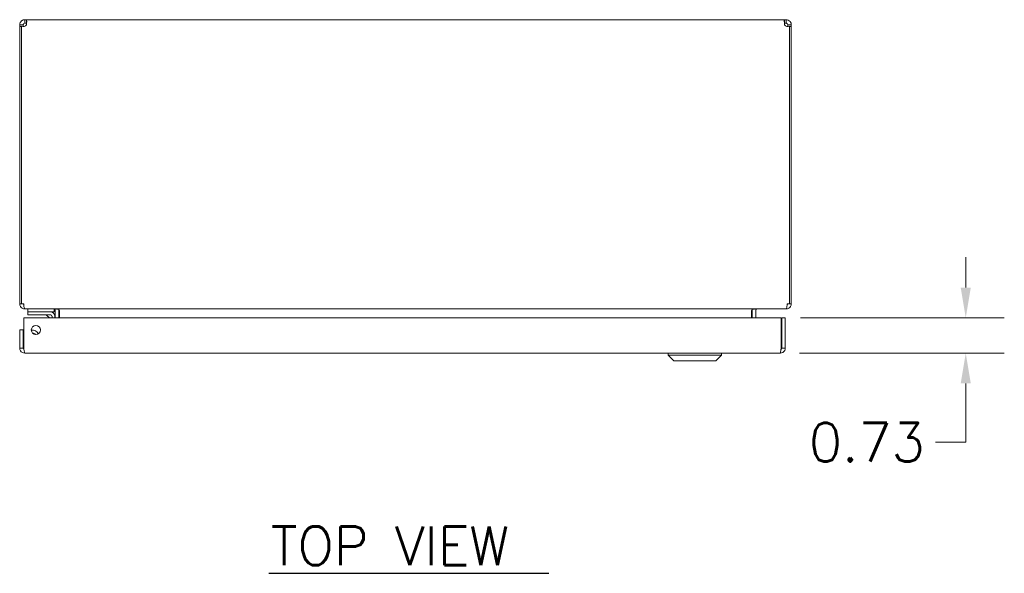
# Model space of a CAD drawing. Header units: inches. Extents: x 6 to 108, y 3 to 70.
# Tile 14 of 15: x 32 to 52, y 51 to 63. Entities that reach past the tile are written whole.
import ezdxf

# ---------------------------------------------------------------- set-up
doc = ezdxf.new("R2010")
doc.units = ezdxf.units.IN
doc.header["$LTSCALE"] = 6.4
doc.header["$MEASUREMENT"] = 0
for name, color, linetype, lineweight in [('Dimension (ANSI)', 7, 'Continuous', 5), ('Symbol (ANSI)', 7, 'Continuous', 5), ('Visible (ANSI)', 7, 'Continuous', 5)]:
    doc.layers.add(name, color=color, linetype=linetype, lineweight=lineweight)
doc.styles.add('Note Text (ANSI)', font='RomanS.shx')
doc.styles.add('Text Style167', font='RomanS.shx')
doc.dimstyles.new('Default (ANSI)', dxfattribs={"dimscale": 6.4, "dimtxt": 0.125, "dimasz": 0.098425, "dimexe": 0.125, "dimexo": 0.0625, "dimgap": 0.031496, "dimtad": 0, "dimtih": 1, "dimtoh": 1, "dimrnd": 1e-08, "dimzin": 0, "dimdsep": 46, "dimtxsty": 'Note Text (ANSI)', "dimcen": 0.09, "dimdle": 0.393701, "dimclrd": 256, "dimclre": 256, "dimclrt": 256, "dimadec": 0, "dimazin": 0, "dimtfac": 0.96, "dimtofl": 0, "dimtmove": 0, "dimatfit": 3, "dimfxl": 1, "dimtolj": 1, "dimtzin": 4, "dimlwd": -1, "dimlwe": -1, "dimarcsym": 0})

# ---------------------------------------------------------------- blocks, each defined once
blk = doc.blocks.new('*D25')
at = {"layer": 'Defpoints', "color": 0, "transparency": 16777216}
for p in [(47.545, 56.586), (51.372, 56.586), (47.524, 55.856)]:
    blk.add_point(p, dxfattribs=at)
at = {"layer": 'Dimension (ANSI)', "transparency": 16777216}
for p, q in [((51.372, 57.215), (51.372, 57.845)), ((47.945, 56.586), (52.172, 56.586)), ((47.924, 55.856), (52.172, 55.856)), ((51.372, 55.226), (51.372, 54.007)), ((51.372, 54.007), (50.742, 54.007))]:
    blk.add_line(p, q, dxfattribs=at)
for points in [[(51.267, 57.215), (51.477, 57.215), (51.372, 56.586)], [(51.267, 55.226), (51.477, 55.226), (51.372, 55.856)]]:
    blk.add_solid(points, dxfattribs=at)
at = {"layer": 'Dimension (ANSI)', "transparency": 16777216, "insert": (49.321, 54.007), "char_height": 0.8, "attachment_point": 5, "style": 'Note Text (ANSI)'}
blk.add_mtext('\\A1;0.73', dxfattribs=at)

msp = doc.modelspace()

# ---------------------------------------------------------------- linework, layer by layer
at = {"layer": 'Symbol (ANSI)', "lineweight": 30}
msp.add_line((36.9178, 51.288), (42.7287, 51.288), dxfattribs=at)
at = {"layer": 'Visible (ANSI)'}
for p, q in [((31.8599, 62.7731), (31.8599, 62.6991)), ((31.8599, 62.7731), (31.8926, 62.7731)), ((31.8926, 62.6991), (31.8599, 62.6991)), ((31.8926, 62.7731), (31.8926, 62.6991)), ((31.8926, 62.7731), (47.6167, 62.7731)), ((47.6167, 62.6991), (47.6167, 62.7731)), ((47.6167, 62.7731), (47.6494, 62.7731)), ((47.6494, 62.6991), (47.6167, 62.6991)), ((47.6494, 62.6991), (47.6494, 62.7731)), ((31.8212, 62.6678), (31.7546, 62.6678)), ((31.7546, 62.6284), (31.7546, 62.6678)), ((31.7916, 62.6284), (31.7546, 62.6284)), ((31.7546, 62.6284), (31.7546, 56.8783)), ((31.7916, 56.8783), (31.7916, 62.6393)), ((31.8286, 62.6678), (31.8212, 62.6678)), ((31.8286, 62.6284), (31.8244, 62.6284)), ((31.8286, 62.6678), (31.8286, 62.6284)), ((31.8286, 62.6284), (31.8286, 62.6282)), ((47.688, 62.6678), (47.6806, 62.6678)), ((47.6806, 62.6284), (47.6806, 62.6678)), ((47.6849, 62.6284), (47.6806, 62.6284)), ((47.6806, 62.6282), (47.6806, 62.6284)), ((47.7546, 62.6678), (47.688, 62.6678)), ((47.7176, 62.6393), (47.7176, 56.8783)), ((47.7546, 62.6284), (47.7176, 62.6284)), ((47.7546, 62.6678), (47.7546, 62.6284)), ((47.7546, 56.8783), (47.7546, 62.6284)), ((31.7546, 56.8783), (31.7916, 56.8783)), ((31.7916, 56.8783), (31.8397, 56.8783)), ((31.8599, 56.7799), (31.8599, 56.7731)), ((31.8599, 56.7731), (31.8709, 56.7731)), ((47.6383, 56.7731), (31.8709, 56.7731)), ((31.9206, 56.7731), (31.9206, 56.7111)), ((32.4706, 56.7718), (32.4706, 56.7111)), ((47.6383, 56.7731), (47.6494, 56.7731)), ((47.6494, 56.7799), (47.6494, 56.7731)), ((47.6696, 56.8783), (47.7176, 56.8783)), ((47.7176, 56.8783), (47.7546, 56.8783)), ((31.8397, 55.9608), (31.8397, 56.5856)), ((31.8397, 56.5856), (47.5446, 56.5856)), ((32.0456, 56.7111), (31.9206, 56.7111)), ((31.9206, 56.652), (31.9206, 56.7111)), ((31.9206, 56.652), (32.0456, 56.652)), ((32.0456, 56.7111), (32.3976, 56.7111)), ((32.3976, 56.652), (32.0456, 56.652)), ((32.371, 56.5856), (32.3192, 56.6374)), ((32.3976, 56.7111), (32.4706, 56.7111)), ((32.4246, 56.5856), (32.4246, 56.6251)), ((32.4836, 56.6251), (32.4836, 56.5856)), ((32.4931, 56.7418), (32.4931, 56.5856)), ((32.5671, 56.5856), (32.5671, 56.7418)), ((32.5782, 56.7418), (32.5782, 56.5856)), ((46.9311, 56.7418), (46.9311, 56.5856)), ((46.9421, 56.7418), (46.9421, 56.5856)), ((47.0161, 56.7418), (47.0161, 56.5856)), ((47.5446, 56.5856), (47.5446, 55.9608)), ((47.5556, 55.9608), (47.5556, 56.5856)), ((47.5556, 56.5856), (47.6296, 56.5856)), ((47.6296, 55.9608), (47.6296, 56.5856)), ((31.8286, 56.3356), (31.7546, 56.3356)), ((31.7546, 56.3356), (31.7546, 55.9608)), ((31.8286, 55.9608), (31.8286, 56.3356)), ((31.8286, 55.9608), (31.7546, 55.9608)), ((47.5556, 55.9608), (47.6296, 55.9608)), ((47.5244, 55.8556), (31.8599, 55.8556)), ((45.2035, 55.8162), (45.2035, 55.8556)), ((46.3058, 55.8162), (45.2035, 55.8162)), ((45.3216, 55.6981), (45.2035, 55.8162)), ((46.1877, 55.6981), (46.3058, 55.8162)), ((46.3058, 55.8162), (46.3058, 55.8556)), ((46.1877, 55.6981), (45.3216, 55.6981))]:
    msp.add_line(p, q, dxfattribs=at)
msp.add_circle((32.0897, 56.3356), 0.094, dxfattribs=at)
for centre, radius, start, end in [((31.8295, 62.6982), 0.07, 237.22455, 334.30045), ((47.6797, 62.6982), 0.07, 205.69955, 302.77545), ((31.8599, 56.8783), 0.0313, 180, 231.76634), ((47.6494, 56.8783), 0.0313, 308.23366, 0), ((32.2839, 56.602), 0.05, 45, 90), ((32.3976, 56.6251), 0.086, 0, 90), ((32.3976, 56.6251), 0.0269, 0, 90), ((32.4619, 56.7418), 0.1053, 0, 7.93093), ((47.0474, 56.7418), 0.1052, 172.06907, 180), ((32.0146, 56.1796), 0.1526, 31.52253, 97.09019), ((32.0146, 56.1796), 0.0935, 41.65224, 86.96047)]:
    msp.add_arc(centre, radius, start, end, dxfattribs=at)
for points, knots in [([(31.7546, 62.6678), (31.7546, 62.6965), (31.7683, 62.7287), (31.7929, 62.749), (31.8122, 62.765), (31.8372, 62.7731), (31.8599, 62.7731)], [-2.01933807, -2.01933807, -2.01933807, -2.01933807, -1.51836, -1.51836, -1.51836, -1.12225459, -1.12225459, -1.12225459, -1.12225459]), ([(31.8599, 62.6991), (31.8484, 62.6991), (31.8354, 62.6908), (31.8308, 62.6792), (31.8293, 62.6755), (31.8286, 62.6715), (31.8286, 62.6678)], [1.12225459, 1.12225459, 1.12225459, 1.12225459, 1.79985646, 1.79985646, 1.79985646, 2.01933807, 2.01933807, 2.01933807, 2.01933807]), ([(31.8926, 62.7731), (31.8977, 62.7731), (31.9001, 62.7594), (31.8994, 62.7348), (31.899, 62.7155), (31.8966, 62.6905), (31.8926, 62.6678)], [-0.44854174, -0.44854174, -0.44854174, -0.44854174, 0.05243633, 0.05243633, 0.05243633, 0.44854174, 0.44854174, 0.44854174, 0.44854174]), ([(47.6167, 62.6678), (47.6116, 62.6965), (47.6092, 62.7287), (47.6098, 62.749), (47.6103, 62.765), (47.6127, 62.7731), (47.6167, 62.7731)], [2.69305091, 2.69305091, 2.69305091, 2.69305091, 3.19402898, 3.19402898, 3.19402898, 3.59013439, 3.59013439, 3.59013439, 3.59013439]), ([(47.6494, 62.7731), (47.6781, 62.7731), (47.7103, 62.7594), (47.7305, 62.7348), (47.7465, 62.7155), (47.7546, 62.6905), (47.7546, 62.6678)], [-2.01933807, -2.01933807, -2.01933807, -2.01933807, -1.51836, -1.51836, -1.51836, -1.12225459, -1.12225459, -1.12225459, -1.12225459]), ([(47.6806, 62.6678), (47.6806, 62.6793), (47.6724, 62.6924), (47.6608, 62.6969), (47.6571, 62.6984), (47.6531, 62.6991), (47.6494, 62.6991)], [1.12225459, 1.12225459, 1.12225459, 1.12225459, 1.79985646, 1.79985646, 1.79985646, 2.01933807, 2.01933807, 2.01933807, 2.01933807]), ([(31.7546, 56.8783), (31.7546, 56.8415), (31.7756, 56.8053), (31.8076, 56.787), (31.8234, 56.7779), (31.8416, 56.7731), (31.8599, 56.7731)], [0, 0, 0, 0, 1.0506506, 1.0506506, 1.0506506, 1.5707963, 1.5707963, 1.5707963, 1.5707963]), ([(31.8709, 56.7731), (31.86, 56.7731), (31.8493, 56.794), (31.8438, 56.826), (31.8411, 56.8418), (31.8397, 56.8601), (31.8397, 56.8783)], [-1.5707963, -1.5707963, -1.5707963, -1.5707963, -0.5201457, -0.5201457, -0.5201457, 0, 0, 0, 0]), ([(32.4931, 56.7418), (32.4931, 56.7536), (32.4859, 56.765), (32.4753, 56.7701), (32.4711, 56.772), (32.4665, 56.7731), (32.4619, 56.7731)], [-3.1415927, -3.1415927, -3.1415927, -3.1415927, -2.0128023, -2.0128023, -2.0128023, -1.5707963, -1.5707963, -1.5707963, -1.5707963]), ([(32.5782, 56.7418), (32.5782, 56.7536), (32.5538, 56.765), (32.518, 56.7701), (32.5039, 56.772), (32.4884, 56.7731), (32.4729, 56.7731)], [-3.1415927, -3.1415927, -3.1415927, -3.1415927, -2.0128023, -2.0128023, -2.0128023, -1.5707963, -1.5707963, -1.5707963, -1.5707963]), ([(46.9311, 56.7418), (46.9311, 56.7536), (46.9555, 56.765), (46.9913, 56.7701), (47.0053, 56.772), (47.0208, 56.7731), (47.0363, 56.7731)], [-3.1415927, -3.1415927, -3.1415927, -3.1415927, -2.0128023, -2.0128023, -2.0128023, -1.5707963, -1.5707963, -1.5707963, -1.5707963]), ([(47.0161, 56.7418), (47.0161, 56.7536), (47.0234, 56.765), (47.034, 56.7701), (47.0382, 56.772), (47.0428, 56.7731), (47.0474, 56.7731)], [-3.1415927, -3.1415927, -3.1415927, -3.1415927, -2.0128023, -2.0128023, -2.0128023, -1.5707963, -1.5707963, -1.5707963, -1.5707963]), ([(47.6696, 56.8783), (47.6696, 56.8415), (47.6634, 56.8053), (47.6539, 56.787), (47.6492, 56.7779), (47.6438, 56.7731), (47.6383, 56.7731)], [0, 0, 0, 0, 1.0506506, 1.0506506, 1.0506506, 1.5707963, 1.5707963, 1.5707963, 1.5707963]), ([(47.6494, 56.7731), (47.6862, 56.7731), (47.7224, 56.794), (47.7407, 56.826), (47.7498, 56.8418), (47.7546, 56.8601), (47.7546, 56.8783)], [-1.5707963, -1.5707963, -1.5707963, -1.5707963, -0.5201457, -0.5201457, -0.5201457, 0, 0, 0, 0]), ([(31.7546, 55.9608), (31.7546, 55.9224), (31.7775, 55.8848), (31.8117, 55.8673), (31.8265, 55.8596), (31.8432, 55.8556), (31.8599, 55.8556)], [0, 0, 0, 0, 1.0950581, 1.0950581, 1.0950581, 1.5707963, 1.5707963, 1.5707963, 1.5707963]), ([(31.8432, 55.9348), (31.8353, 55.9401), (31.8296, 55.9487), (31.8288, 55.9581), (31.8287, 55.959), (31.8286, 55.9599), (31.8286, 55.9608)], [0.57367433, 0.57367433, 0.57367433, 0.57367433, 1.48347479, 1.48347479, 1.48347479, 1.57079633, 1.57079633, 1.57079633, 1.57079633]), ([(31.8599, 55.8556), (31.8552, 55.8556), (31.8505, 55.8785), (31.8458, 55.9126), (31.8438, 55.9275), (31.8417, 55.9441), (31.8397, 55.9608)], [0, 0, 0, 0, 1.0950581, 1.0950581, 1.0950581, 1.5707963, 1.5707963, 1.5707963, 1.5707963]), ([(47.5244, 55.8556), (47.5628, 55.8556), (47.6004, 55.8785), (47.618, 55.9126), (47.6256, 55.9275), (47.6296, 55.9441), (47.6296, 55.9608)], [0, 0, 0, 0, 1.0950581, 1.0950581, 1.0950581, 1.5707963, 1.5707963, 1.5707963, 1.5707963]), ([(47.5446, 55.9608), (47.5399, 55.9224), (47.5352, 55.8848), (47.5305, 55.8673), (47.5285, 55.8596), (47.5264, 55.8556), (47.5244, 55.8556)], [0, 0, 0, 0, 1.0950581, 1.0950581, 1.0950581, 1.5707963, 1.5707963, 1.5707963, 1.5707963]), ([(47.5411, 55.9348), (47.549, 55.9401), (47.5547, 55.9487), (47.5555, 55.9581), (47.5556, 55.959), (47.5556, 55.9599), (47.5556, 55.9608)], [0.57367433, 0.57367433, 0.57367433, 0.57367433, 1.48347479, 1.48347479, 1.48347479, 1.57079633, 1.57079633, 1.57079633, 1.57079633])]:
    msp.add_open_spline(points, degree=3, knots=knots, dxfattribs=at)
for points in [[(31.8968, 62.6978), (31.8958, 62.6986), (31.8943, 62.6991), (31.8926, 62.6991)], [(47.6167, 62.6991), (47.6149, 62.6991), (47.6135, 62.6985), (47.6125, 62.6976)], [(32.3979, 56.6503), (32.3979, 56.6503), (32.3979, 56.6503), (32.3979, 56.6503)], [(32.4228, 56.6253), (32.4229, 56.6253), (32.4229, 56.6253), (32.4229, 56.6253)]]:
    msp.add_open_spline(points, degree=3, dxfattribs=at)

# ---------------------------------------------------------------- texts
at = {"layer": 'Symbol (ANSI)', "insert": (36.9645, 51.4603), "char_height": 0.8, "attachment_point": 7, "style": 'Text Style167'}
msp.add_mtext('TOP VIEW', dxfattribs=at)

# ---------------------------------------------------------------- dimensions: what is measured, and where the dimension line sits
at = {"layer": 'Dimension (ANSI)'}
dim = msp.add_linear_dim(base=(51.3716, 56.5856), p1=(47.5244, 55.8556), p2=(47.5446, 56.5856), angle=90, dimstyle='Default (ANSI)', override={"dimdec": 2, "dimtp": 0, "dimtm": 0, "dimtdec": 2, "dimatfit": 1}, dxfattribs=at)
dim.commit()
dim.dimension.update_dxf_attribs({"geometry": '*D25', "text_midpoint": (49.321, 54.0065), "dimtype": 160})

doc.saveas('drawing.dxf')
